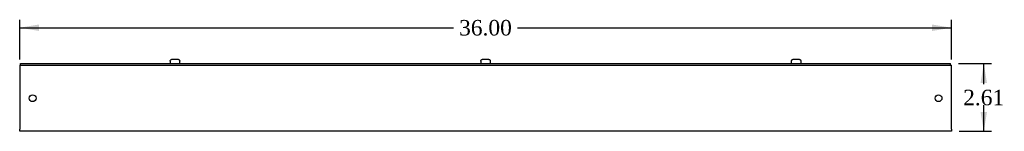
# Model space of a CAD drawing. Header units: inches. Extents: x 1 to 150, y -1 to 99.
# Tile 3 of 5: x 79.63 to 117.67, y 49.54 to 53.85. Entities that reach past the tile are written whole.
import ezdxf
from ezdxf.enums import TextEntityAlignment as Align

# ---------------------------------------------------------------- set-up
doc = ezdxf.new("R2010")
doc.units = ezdxf.units.IN
doc.header["$MEASUREMENT"] = 0
for name, color, linetype in [('COM56307-2', 7, 'Continuous'), ('COM56342-2', 7, 'Continuous'), ('Default', 7, 'Continuous'), ('SCS19515', 7, 'Continuous')]:
    doc.layers.add(name, color=color, linetype=linetype)
doc.styles.add('SEACAD_Times_New_Roman', font='times.ttf')
doc.dimstyles.new('HAMMOND_(STH_-_120x80)', dxfattribs={"dimtxt": 0.6, "dimasz": 0.75, "dimexe": 0.3, "dimexo": 0.3, "dimgap": 0.15, "dimtad": 0, "dimtih": 1, "dimtoh": 1, "dimzin": 0, "dimdsep": 46, "dimtxsty": 'SEACAD_Times_New_Roman', "dimblk1": '_SE_FILLED', "dimblk2": '_SE_FILLED', "dimsah": 1, "dimcen": 0.3, "dimadec": 0, "dimazin": 0, "dimtfac": 0.8, "dimtofl": 0, "dimtmove": 1, "dimatfit": 3, "dimfxl": 1, "dimtolj": 1, "dimtzin": 0, "dimarcsym": 0})

# ---------------------------------------------------------------- blocks, each defined once
blk = doc.blocks.new('SE3')
at = {"layer": 'COM56307-2', "color": 7, "linetype": 'Continuous'}
for p, q in [((79.663, 52.154), (115.601, 52.154)), ((79.663, 52.097), (79.663, 52.154)), ((115.601, 52.097), (115.601, 52.154)), ((79.663, 52.097), (115.601, 52.097))]:
    blk.add_line(p, q, dxfattribs=at)
at = {"layer": 'COM56342-2', "color": 7, "linetype": 'Continuous'}
for p, q in [((79.632, 52.097), (79.663, 52.097)), ((79.632, 52.097), (79.632, 52.011)), ((79.632, 52.011), (79.632, 49.626)), ((115.601, 52.097), (115.632, 52.097)), ((115.632, 52.011), (115.632, 52.097)), ((115.632, 49.626), (115.632, 52.011)), ((79.632, 49.54), (79.632, 49.626)), ((115.632, 49.54), (79.632, 49.54)), ((115.632, 49.626), (115.632, 49.54))]:
    blk.add_line(p, q, dxfattribs=at)
for centre in [(80.132, 50.819), (115.132, 50.819)]:
    blk.add_circle(centre, 0.133, dxfattribs=at)
at = {"layer": 'SCS19515', "color": 7, "linetype": 'Continuous'}
for p, q in [((85.445, 52.239), (85.445, 52.179)), ((85.448, 52.254), (85.446, 52.254)), ((85.539, 52.329), (85.725, 52.329)), ((85.816, 52.254), (85.818, 52.254)), ((85.82, 52.179), (85.82, 52.239)), ((97.445, 52.239), (97.445, 52.179)), ((97.446, 52.254), (97.449, 52.254)), ((97.54, 52.329), (97.725, 52.329)), ((97.816, 52.254), (97.819, 52.254)), ((97.82, 52.179), (97.82, 52.239)), ((109.445, 52.239), (109.445, 52.179)), ((109.449, 52.254), (109.446, 52.254)), ((109.54, 52.329), (109.725, 52.329)), ((109.816, 52.254), (109.819, 52.254)), ((109.82, 52.179), (109.82, 52.239))]:
    blk.add_line(p, q, dxfattribs=at)
for centre, radius, start, end in [((85.535, 52.239), 0.09, 170.4059, 180), ((85.47, 52.179), 0.025, 180, 270), ((85.795, 52.179), 0.025, 270, 0), ((85.73, 52.239), 0.09, 0, 9.5941), ((97.535, 52.239), 0.09, 170.4059, 180), ((97.47, 52.179), 0.025, 180, 270), ((97.795, 52.179), 0.025, 270, 0), ((97.73, 52.239), 0.09, 0, 9.5941), ((109.535, 52.239), 0.09, 170.4059, 180), ((109.47, 52.179), 0.025, 180, 270), ((109.795, 52.179), 0.025, 270, 0), ((109.73, 52.239), 0.09, 0, 9.5941)]:
    blk.add_arc(centre, radius, start, end, dxfattribs=at)
for points in [[(85.448, 52.254), (85.449, 52.26), (85.451, 52.265), (85.454, 52.275), (85.457, 52.28), (85.462, 52.289), (85.465, 52.293), (85.472, 52.301), (85.476, 52.305), (85.484, 52.312), (85.489, 52.315), (85.498, 52.32), (85.503, 52.322), (85.513, 52.326), (85.518, 52.327), (85.529, 52.329), (85.534, 52.329), (85.539, 52.329)], [(85.725, 52.329), (85.73, 52.329), (85.736, 52.329), (85.746, 52.327), (85.751, 52.326), (85.761, 52.322), (85.766, 52.32), (85.776, 52.315), (85.78, 52.312), (85.788, 52.305), (85.792, 52.301), (85.799, 52.293), (85.802, 52.289), (85.808, 52.28), (85.81, 52.275), (85.814, 52.265), (85.815, 52.26), (85.816, 52.254)], [(97.449, 52.254), (97.449, 52.26), (97.451, 52.265), (97.454, 52.275), (97.457, 52.28), (97.462, 52.289), (97.465, 52.293), (97.472, 52.301), (97.476, 52.305), (97.484, 52.312), (97.489, 52.315), (97.498, 52.32), (97.503, 52.322), (97.513, 52.326), (97.518, 52.327), (97.529, 52.329), (97.534, 52.329), (97.54, 52.329)], [(97.725, 52.329), (97.73, 52.329), (97.736, 52.329), (97.746, 52.327), (97.752, 52.326), (97.762, 52.322), (97.767, 52.32), (97.776, 52.315), (97.78, 52.312), (97.789, 52.305), (97.792, 52.301), (97.799, 52.293), (97.803, 52.289), (97.808, 52.28), (97.81, 52.275), (97.814, 52.265), (97.815, 52.26), (97.816, 52.254)], [(109.449, 52.254), (109.45, 52.26), (109.451, 52.265), (109.455, 52.275), (109.457, 52.28), (109.462, 52.289), (109.466, 52.293), (109.473, 52.301), (109.476, 52.305), (109.485, 52.312), (109.489, 52.315), (109.498, 52.32), (109.503, 52.322), (109.513, 52.326), (109.519, 52.327), (109.529, 52.329), (109.534, 52.329), (109.54, 52.329)], [(109.725, 52.329), (109.731, 52.329), (109.736, 52.329), (109.747, 52.327), (109.752, 52.326), (109.762, 52.322), (109.767, 52.32), (109.776, 52.315), (109.781, 52.312), (109.789, 52.305), (109.793, 52.301), (109.8, 52.293), (109.803, 52.289), (109.808, 52.28), (109.81, 52.275), (109.814, 52.265), (109.815, 52.26), (109.816, 52.254)]]:
    blk.add_open_spline(points, degree=3, knots=[0, 0, 0, 0, 0.125, 0.125, 0.25, 0.25, 0.375, 0.375, 0.5, 0.5, 0.625, 0.625, 0.75, 0.75, 0.875, 0.875, 1, 1, 1, 1], dxfattribs=at)
blk = doc.blocks.new('DMBLK1638')
at = {"layer": 'Default', "linetype": 'Continuous', "transparency": 16777216}
for points in [[(80.382, 53.667), (79.632, 53.542), (80.382, 53.417)], [(114.882, 53.667), (114.882, 53.417), (115.632, 53.542)]]:
    blk.add_hatch(color=7, dxfattribs=at).paths.add_polyline_path(points)
at = {"layer": 'Default', "color": 7, "linetype": 'Continuous', "transparency": 16777216}
for p, q in [((79.632, 52.311), (79.632, 53.842)), ((115.632, 52.311), (115.632, 53.842)), ((79.632, 53.542), (96.399, 53.542)), ((98.866, 53.542), (115.632, 53.542))]:
    blk.add_line(p, q, dxfattribs=at)
at = {"layer": 'Default', "color": 7, "linetype": 'Continuous', "transparency": 16777216, "style": 'SEACAD_Times_New_Roman'}
blk.add_text('36.00', height=0.6, dxfattribs=at).set_placement((96.609, 53.842), align=Align.TOP_LEFT)
blk = doc.blocks.new('_SE_FILLED')
at = {"color": 0}
blk.add_line((0, 0), (-1, 0), dxfattribs=at)
blk.add_solid([(0, 0), (-1, -0.1665), (-1, 0.1665), (0, 0)], dxfattribs=at)
blk = doc.blocks.new('DMBLK1639')
at = {"layer": 'Default', "linetype": 'Continuous', "transparency": 16777216}
for points in [[(117.005, 51.404), (116.88, 52.154), (116.755, 51.404)], [(117.005, 50.29), (116.755, 50.29), (116.88, 49.54)]]:
    blk.add_hatch(color=7, dxfattribs=at).paths.add_polyline_path(points)
at = {"layer": 'Default', "color": 7, "linetype": 'Continuous', "transparency": 16777216}
for p, q in [((115.901, 52.154), (117.18, 52.154)), ((116.88, 51.357), (116.88, 52.154)), ((116.88, 49.54), (116.88, 50.547)), ((115.932, 49.54), (117.18, 49.54))]:
    blk.add_line(p, q, dxfattribs=at)
at = {"layer": 'Default', "color": 7, "linetype": 'Continuous', "transparency": 16777216, "style": 'SEACAD_Times_New_Roman'}
blk.add_text('2.61', height=0.6, dxfattribs=at).set_placement((116.084, 51.147), align=Align.TOP_LEFT)

msp = doc.modelspace()

# ---------------------------------------------------------------- block references
at = {"layer": 'Default'}
msp.add_blockref('SE3', (0, 0), dxfattribs=at)

# ---------------------------------------------------------------- dimensions: what is measured, and where the dimension line sits
at = {"layer": 'Default', "color": 7, "linetype": 'Continuous'}
for base, p1, p2, angle, picture, middle, dimtype in [((79.632, 53.542), (79.632, 52.011), (115.632, 52.011), 0, 'DMBLK1638', (97.632, 53.542), 161), ((116.88, 52.154), (115.632, 49.54), (115.601, 52.154), 90, 'DMBLK1639', (116.88, 50.847), 160)]:
    dim = msp.add_linear_dim(base=base, p1=p1, p2=p2, angle=angle, text='\\A1;<>', dimstyle='HAMMOND_(STH_-_120x80)', override={"dimtmove": 0}, dxfattribs=at)
    dim.commit()
    dim.dimension.update_dxf_attribs({"geometry": picture, "text_midpoint": middle, "dimtype": dimtype})

doc.saveas('drawing.dxf')
